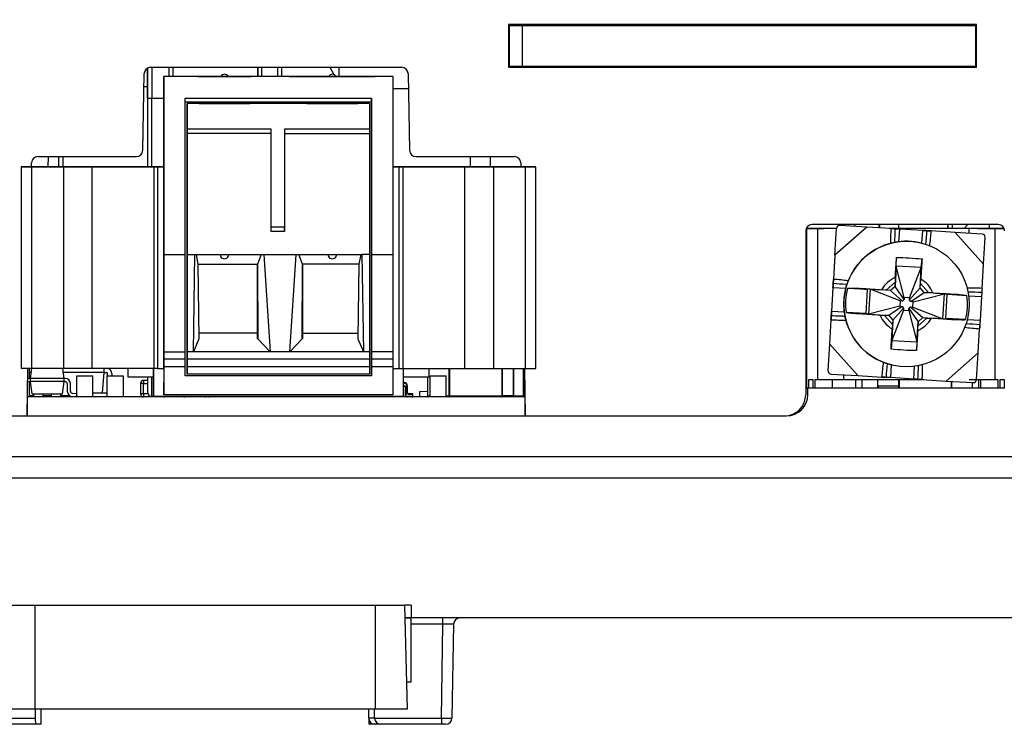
# Model space of a CAD drawing. Header units: millimetres. Extents: x 0 to 840, y 0 to 594.
# Tile 58 of 77: x 304 to 350, y 434 to 467. Entities that reach past the tile are written whole.
import ezdxf

# ---------------------------------------------------------------- set-up
doc = ezdxf.new("R2010")
doc.units = ezdxf.units.MM
doc.header["$LTSCALE"] = 2
doc.linetypes.add('SLD-Sólida', pattern=[0])
doc.styles.add('SLDTEXTSTYLE2', font='ARIALN.TTF', dxfattribs={"width": 0.87})
doc.dimstyles.new('SLDDIMSTYLE0', dxfattribs={"dimtxt": 5.4, "dimasz": 5.4, "dimexe": 0, "dimexo": 0.0625, "dimgap": 1.35, "dimtad": 0, "dimdec": 1, "dimrnd": 1e-09, "dimzin": 12, "dimdsep": 46, "dimtxsty": 'SLDTEXTSTYLE2', "dimsah": 1, "dimcen": 0.09, "dimadec": 0, "dimazin": 3, "dimtfac": 1, "dimtdec": 3, "dimtofl": 0, "dimtmove": 0, "dimatfit": 3, "dimfxl": 1, "dimfrac": 2, "dimtolj": 1, "dimtzin": 12, "dimarcsym": 0})

# ---------------------------------------------------------------- blocks, each defined once
blk = doc.blocks.new('_D_7')
at = {"color": 7, "linetype": 'SLD-Sólida', "lineweight": 18}
for p, q in [((321.199, 498.431), (255.324, 498.431)), ((256.824, 498.431), (256.824, 483.572)), ((252.624, 479.515), (252.624, 481.037)), ((252.624, 481.037), (261.024, 481.037)), ((261.024, 481.037), (261.024, 479.515)), ((252.624, 464.29), (252.624, 462.769)), ((261.024, 462.769), (261.024, 464.29)), ((252.624, 462.769), (261.024, 462.769)), ((256.824, 433.531), (256.824, 448.391)), ((299.306, 433.531), (255.324, 433.531))]:
    blk.add_line(p, q, dxfattribs=at)
for points in [[(256.824, 498.431), (256.124, 493.031), (257.524, 493.031)], [(256.824, 433.531), (257.524, 438.931), (256.124, 438.931)]]:
    blk.add_solid(points, dxfattribs=at)
at = {"color": 7, "linetype": 'SLD-Sólida', "lineweight": 18, "char_height": 5.4, "attachment_point": 1, "rotation": 90, "style": 'SLDTEXTSTYLE2'}
for s, insert in [('2,555', (254.063, 464.29)), ('64,9', (254.063, 449.404))]:
    blk.add_mtext(s, dxfattribs=dict(at, insert=insert))
blk = doc.blocks.new('_D_8')
at = {"color": 7, "linetype": 'SLD-Sólida', "lineweight": 18}
for p, q in [((360.476, 522.931), (237.324, 522.931)), ((238.824, 522.931), (238.824, 494.131)), ((234.624, 490.074), (234.624, 491.595)), ((234.624, 491.595), (243.024, 491.595)), ((243.024, 491.595), (243.024, 490.074)), ((234.624, 478.231), (234.624, 476.71)), ((243.024, 476.71), (243.024, 478.231)), ((234.624, 476.71), (243.024, 476.71)), ((238.824, 433.531), (238.824, 462.332)), ((299.306, 433.531), (237.324, 433.531))]:
    blk.add_line(p, q, dxfattribs=at)
for points in [[(238.824, 522.931), (238.124, 517.531), (239.524, 517.531)], [(238.824, 433.531), (239.524, 438.931), (238.124, 438.931)]]:
    blk.add_solid(points, dxfattribs=at)
at = {"color": 7, "linetype": 'SLD-Sólida', "lineweight": 18, "char_height": 5.4, "attachment_point": 1, "rotation": 90, "style": 'SLDTEXTSTYLE2'}
for s, insert in [('3,52', (236.063, 478.231)), ('89,4', (236.063, 463.346))]:
    blk.add_mtext(s, dxfattribs=dict(at, insert=insert))

msp = doc.modelspace()

# ---------------------------------------------------------------- linework, layer by layer
at = {"color": 7, "linetype": 'SLD-Sólida', "lineweight": 25}
for p, q in [((348.7, 466.431), (326.7, 466.431)), ((326.7, 466.431), (326.7, 464.431)), ((326.74, 466.392), (326.7, 466.431)), ((326.74, 466.392), (348.66, 466.392)), ((326.74, 464.471), (326.74, 466.392)), ((327.335, 466.392), (327.335, 464.471)), ((348.66, 466.392), (348.7, 466.431)), ((348.66, 466.392), (348.66, 464.471)), ((348.7, 464.431), (348.7, 466.431)), ((309.87, 464.431), (321.68, 464.431)), ((318.292, 464.431), (318.481, 464.089)), ((318.726, 464.431), (318.726, 464)), ((326.74, 464.471), (326.7, 464.431)), ((326.7, 464.431), (348.7, 464.431)), ((348.66, 464.471), (326.74, 464.471)), ((348.66, 464.471), (348.7, 464.431)), ((309.507, 460.526), (309.57, 464.137)), ((310.5, 464), (310.5, 464)), ((310.5, 464), (310.5, 455.62)), ((310.5, 463.501), (310.5, 464)), ((321.261, 464), (310.5, 464)), ((321.261, 464), (310.5, 464)), ((315.36, 464), (311.331, 464)), ((312.097, 464), (312.097, 464)), ((314.593, 464), (312.097, 464)), ((312.097, 464), (314.593, 464)), ((314.593, 464), (314.593, 464)), ((316.402, 464), (320.43, 464)), ((317.168, 464), (319.664, 464)), ((317.168, 464), (317.168, 464)), ((319.664, 464), (317.168, 464)), ((319.664, 464), (319.664, 464)), ((321.261, 464), (321.261, 464)), ((321.261, 464), (321.261, 455.62)), ((321.98, 464.137), (322.043, 460.526)), ((309.726, 463.51), (309.559, 463.51)), ((309.726, 463.51), (309.726, 459.738)), ((310.5, 456.264), (310.5, 463.501)), ((321.261, 463.431), (321.993, 463.431)), ((309.726, 462.97), (309.926, 462.97)), ((309.726, 462.97), (309.726, 459.738)), ((311.498, 462.982), (320.263, 462.982)), ((311.498, 455.62), (311.498, 462.982)), ((320.263, 462.782), (320.263, 462.982)), ((320.263, 462.982), (320.263, 455.62)), ((320.263, 462.782), (311.498, 462.782)), ((311.598, 462.718), (311.598, 461.515)), ((311.598, 449.99), (311.598, 462.718)), ((320.163, 462.718), (311.598, 462.718)), ((312.147, 462.718), (312.147, 462.782)), ((312.147, 462.718), (314.543, 462.718)), ((314.543, 462.782), (314.543, 462.718)), ((317.218, 462.718), (317.218, 462.782)), ((317.218, 462.718), (319.614, 462.718)), ((319.614, 462.718), (319.614, 462.782)), ((320.163, 462.718), (320.163, 461.515)), ((320.263, 449.925), (320.263, 462.782)), ((311.598, 461.515), (311.598, 461.315)), ((315.541, 461.515), (311.598, 461.515)), ((311.598, 461.315), (311.598, 455.62)), ((315.541, 461.315), (311.598, 461.315)), ((315.541, 461.315), (315.541, 461.515)), ((315.541, 456.708), (315.541, 461.315)), ((316.17, 461.515), (316.17, 461.315)), ((320.163, 461.515), (316.17, 461.515)), ((316.17, 461.515), (316.17, 456.908)), ((316.17, 461.315), (316.17, 456.708)), ((316.17, 461.315), (320.163, 461.315)), ((320.163, 461.515), (320.163, 461.315)), ((320.163, 461.315), (320.163, 455.62)), ((304.57, 460.231), (309.207, 460.231)), ((305.061, 459.738), (305.065, 460.231)), ((305.746, 460.231), (305.746, 459.738)), ((322.343, 460.231), (326.98, 460.231)), ((324.9, 460.231), (324.9, 459.738)), ((325.835, 460.231), (325.835, 459.738)), ((303.781, 459.738), (303.781, 450.255)), ((304.28, 459.738), (303.783, 459.738)), ((303.806, 459.738), (304.625, 459.738)), ((304.364, 459.738), (304.226, 459.738)), ((304.267, 459.738), (304.27, 459.937)), ((305.775, 459.738), (304.28, 459.738)), ((304.28, 450.255), (304.28, 459.738)), ((304.557, 459.738), (304.303, 459.738)), ((304.364, 459.738), (304.763, 459.738)), ((304.553, 459.738), (304.415, 459.738)), ((304.824, 459.738), (304.492, 459.738)), ((304.553, 459.738), (304.952, 459.738)), ((304.557, 459.738), (304.634, 459.738)), ((304.742, 459.738), (304.605, 459.738)), ((305.013, 459.738), (304.681, 459.738)), ((304.742, 459.738), (305.142, 459.738)), ((304.763, 459.738), (304.901, 459.738)), ((304.931, 459.738), (304.794, 459.738)), ((305.203, 459.738), (304.87, 459.738)), ((304.931, 459.738), (305.331, 459.738)), ((304.952, 459.738), (305.09, 459.738)), ((305.121, 459.738), (304.983, 459.738)), ((305.392, 459.738), (305.06, 459.738)), ((305.121, 459.738), (305.52, 459.738)), ((305.142, 459.738), (305.279, 459.738)), ((305.31, 459.738), (305.172, 459.738)), ((305.581, 459.738), (305.249, 459.738)), ((305.31, 459.738), (305.709, 459.738)), ((305.331, 459.738), (305.468, 459.738)), ((305.499, 459.738), (305.361, 459.738)), ((305.77, 459.738), (305.438, 459.738)), ((305.499, 459.738), (305.898, 459.738)), ((305.52, 459.738), (305.658, 459.738)), ((306.099, 459.738), (305.6, 459.738)), ((307.569, 459.738), (305.616, 459.738)), ((305.709, 459.738), (305.847, 459.738)), ((307.124, 459.738), (305.775, 459.738)), ((305.775, 459.738), (305.775, 450.255)), ((305.898, 459.738), (306.034, 459.738)), ((306.034, 459.738), (306.791, 459.738)), ((306.099, 459.738), (306.211, 459.738)), ((306.211, 459.738), (306.75, 459.738)), ((306.75, 459.738), (309.452, 459.738)), ((306.791, 459.738), (309.552, 459.738)), ((310.024, 459.738), (307.124, 459.738)), ((307.124, 450.255), (307.124, 459.738)), ((308.752, 459.738), (307.569, 459.738)), ((308.638, 459.738), (308.582, 459.738)), ((308.601, 459.738), (308.72, 459.738)), ((309.396, 459.738), (308.638, 459.738)), ((308.72, 459.738), (308.902, 459.738)), ((309.336, 459.738), (308.752, 459.738)), ((308.902, 459.738), (309.534, 459.738)), ((309.552, 459.738), (309.336, 459.738)), ((309.396, 459.738), (309.481, 459.738)), ((309.567, 459.738), (309.502, 459.738)), ((309.506, 459.738), (309.647, 459.738)), ((309.534, 459.738), (309.567, 459.738)), ((309.647, 459.738), (309.942, 459.738)), ((310.5, 459.738), (309.839, 459.738)), ((309.839, 459.738), (310.275, 459.738)), ((309.942, 459.738), (310.5, 459.738)), ((310.197, 459.738), (310.024, 459.738)), ((310.024, 459.738), (310.024, 450.255)), ((310.5, 459.738), (310.197, 459.738)), ((310.197, 459.738), (310.197, 450.255)), ((310.275, 459.738), (310.5, 459.738)), ((310.5, 457.242), (310.5, 459.738)), ((310.5, 450.255), (310.5, 459.738)), ((321.261, 459.738), (321.564, 459.738)), ((321.261, 459.738), (321.486, 459.738)), ((321.261, 459.738), (321.923, 459.738)), ((321.819, 459.738), (321.261, 459.738)), ((321.923, 459.738), (321.486, 459.738)), ((321.564, 459.738), (321.737, 459.738)), ((321.564, 450.255), (321.564, 459.738)), ((321.737, 459.738), (324.637, 459.738)), ((321.737, 459.738), (321.737, 450.255)), ((322.114, 459.738), (321.819, 459.738)), ((322.255, 459.738), (322.114, 459.738)), ((322.194, 459.738), (322.259, 459.738)), ((322.228, 459.738), (322.194, 459.738)), ((322.209, 459.738), (322.425, 459.738)), ((324.97, 459.738), (322.209, 459.738)), ((322.859, 459.738), (322.228, 459.738)), ((322.365, 459.738), (322.28, 459.738)), ((325.011, 459.738), (322.309, 459.738)), ((322.365, 459.738), (323.123, 459.738)), ((322.425, 459.738), (323.009, 459.738)), ((323.041, 459.738), (322.859, 459.738)), ((323.009, 459.738), (324.192, 459.738)), ((323.16, 459.738), (323.041, 459.738)), ((323.123, 459.738), (323.179, 459.738)), ((324.192, 459.738), (326.145, 459.738)), ((324.637, 459.738), (325.986, 459.738)), ((324.637, 459.738), (324.637, 450.255)), ((325.727, 459.738), (324.97, 459.738)), ((325.55, 459.738), (325.011, 459.738)), ((325.663, 459.738), (325.55, 459.738)), ((325.663, 459.738), (326.161, 459.738)), ((325.863, 459.738), (325.727, 459.738)), ((326.262, 459.738), (325.863, 459.738)), ((326.052, 459.738), (325.914, 459.738)), ((325.986, 459.738), (327.481, 459.738)), ((325.986, 459.738), (325.986, 450.255)), ((325.991, 459.738), (326.323, 459.738)), ((326.451, 459.738), (326.052, 459.738)), ((326.241, 459.738), (326.103, 459.738)), ((326.18, 459.738), (326.512, 459.738)), ((326.64, 459.738), (326.241, 459.738)), ((326.262, 459.738), (326.4, 459.738)), ((326.43, 459.738), (326.293, 459.738)), ((326.369, 459.738), (326.702, 459.738)), ((326.83, 459.738), (326.43, 459.738)), ((326.451, 459.738), (326.589, 459.738)), ((326.62, 459.738), (326.482, 459.738)), ((326.559, 459.738), (326.891, 459.738)), ((327.019, 459.738), (326.62, 459.738)), ((326.64, 459.738), (326.778, 459.738)), ((326.809, 459.738), (326.671, 459.738)), ((326.748, 459.738), (327.08, 459.738)), ((327.208, 459.738), (326.809, 459.738)), ((326.83, 459.738), (326.967, 459.738)), ((326.998, 459.738), (326.86, 459.738)), ((326.937, 459.738), (327.269, 459.738)), ((327.397, 459.738), (326.998, 459.738)), ((327.019, 459.738), (327.157, 459.738)), ((327.204, 459.738), (327.127, 459.738)), ((327.955, 459.738), (327.137, 459.738)), ((327.204, 459.738), (327.458, 459.738)), ((327.208, 459.738), (327.346, 459.738)), ((327.28, 459.937), (327.284, 459.738)), ((327.397, 459.738), (327.535, 459.738)), ((327.481, 459.738), (327.481, 450.255)), ((327.481, 459.738), (327.978, 459.738)), ((327.98, 450.255), (327.98, 459.738)), ((310.5, 450.255), (310.5, 457.142)), ((349.725, 457.031), (340.975, 457.031)), ((343.543, 456.913), (342.281, 456.99)), ((342.967, 457.031), (342.967, 456.948)), ((344.11, 457.031), (344.11, 456.879)), ((344.161, 456.876), (344.161, 457.031)), ((347.572, 456.85), (347.572, 457.031)), ((348.121, 456.85), (348.289, 457.031)), ((349.315, 456.85), (349.315, 457.031)), ((316.17, 456.908), (315.541, 456.908)), ((316.17, 456.708), (315.541, 456.708)), ((316.17, 456.708), (316.17, 456.908)), ((340.675, 456.731), (340.675, 449.031)), ((340.68, 456.783), (340.706, 456.783)), ((341.247, 456.85), (340.706, 456.85)), ((340.706, 456.85), (341.518, 456.85)), ((340.706, 456.85), (340.706, 449.331)), ((342.122, 456.85), (341.247, 456.85)), ((341.247, 449.738), (341.247, 456.85)), ((342.059, 456.85), (341.518, 456.85)), ((343.543, 456.913), (342.046, 455.587)), ((342.046, 455.587), (342.122, 456.849)), ((342.122, 456.85), (342.059, 456.85)), ((344.677, 456.845), (343.543, 456.913)), ((348.361, 456.85), (344.595, 456.85)), ((346.174, 456.754), (345.076, 456.82)), ((347.707, 456.661), (346.573, 456.73)), ((348.969, 456.585), (347.707, 456.661)), ((347.707, 456.661), (349.033, 455.164)), ((348.767, 456.85), (348.361, 456.85)), ((349.579, 456.85), (348.361, 456.85)), ((348.767, 456.85), (349.308, 456.85)), ((349.308, 456.85), (350.001, 456.85)), ((350.001, 456.85), (349.579, 456.85)), ((349.579, 449.738), (349.579, 456.85)), ((310.5, 455.565), (310.5, 456.264)), ((349.033, 455.164), (349.109, 456.426)), ((310.5, 455.62), (310.5, 451.049)), ((310.5, 455.62), (311.498, 455.62)), ((310.5, 450.303), (310.5, 455.565)), ((311.498, 451.049), (311.498, 455.62)), ((311.598, 455.62), (311.598, 451.049)), ((311.598, 455.62), (311.952, 455.62)), ((311.884, 451.049), (311.952, 455.62)), ((311.952, 455.62), (315.192, 455.62)), ((312.012, 455.62), (312.098, 455.161)), ((315.063, 455.62), (314.892, 455.161)), ((315.192, 455.62), (315.489, 451.049)), ((315.192, 455.62), (316.719, 455.62)), ((316.422, 451.049), (316.719, 455.62)), ((316.719, 455.62), (319.81, 455.62)), ((317.019, 455.161), (316.848, 455.62)), ((319.75, 455.62), (319.663, 455.161)), ((319.81, 455.62), (319.877, 451.049)), ((320.163, 455.62), (319.81, 455.62)), ((320.163, 455.62), (320.163, 451.049)), ((320.263, 455.62), (320.263, 451.049)), ((320.263, 455.62), (321.261, 455.62)), ((321.261, 455.62), (321.261, 451.049)), ((340.675, 455.792), (340.706, 455.792)), ((342.046, 455.587), (341.977, 454.454)), ((312.097, 455.161), (314.892, 455.161)), ((312.098, 455.161), (312.142, 451.661)), ((314.892, 455.161), (314.914, 451.661)), ((314.892, 455.161), (314.892, 451.661)), ((314.892, 451.931), (314.892, 455.161)), ((316.997, 451.661), (317.019, 455.161)), ((319.664, 455.161), (317.019, 455.161)), ((317.019, 455.161), (317.019, 451.661)), ((319.663, 455.161), (319.619, 451.661)), ((344.93, 455.076), (344.872, 454.126)), ((344.93, 455.076), (344.947, 455.485)), ((346.108, 455.005), (344.93, 455.076)), ((345.306, 453.601), (344.93, 455.076)), ((346.108, 455.005), (346.141, 455.413)), ((348.964, 454.03), (349.033, 455.164)), ((345.556, 453.585), (346.108, 455.005)), ((346.05, 454.054), (346.108, 455.005)), ((340.706, 454.592), (340.675, 454.592)), ((340.706, 454.392), (340.675, 454.392)), ((344.875, 454.328), (344.451, 453.953)), ((344.872, 454.126), (344.875, 454.328)), ((344.887, 454.537), (344.875, 454.328)), ((346.05, 454.054), (346.072, 454.255)), ((346.072, 454.255), (346.085, 454.464)), ((346.448, 453.832), (346.072, 454.255)), ((340.719, 453.925), (340.675, 453.925)), ((341.953, 454.054), (341.886, 452.956)), ((343.567, 453.971), (342.639, 454.028)), ((343.293, 454.015), (343.567, 453.971)), ((343.702, 453.988), (343.294, 454.021)), ((343.567, 453.971), (343.499, 452.844)), ((343.702, 453.988), (343.631, 452.811)), ((344.652, 453.931), (343.702, 453.988)), ((345.121, 453.437), (343.702, 453.988)), ((344.451, 453.953), (344.242, 453.966)), ((344.652, 453.931), (344.451, 453.953)), ((344.872, 454.126), (344.652, 453.931)), ((345.221, 453.43), (344.652, 453.931)), ((345.3, 453.501), (344.872, 454.126)), ((345.55, 453.486), (346.05, 454.054)), ((345.62, 453.406), (346.245, 453.834)), ((345.72, 453.4), (347.196, 453.777)), ((346.245, 453.834), (346.05, 454.054)), ((347.196, 453.777), (346.245, 453.834)), ((346.245, 453.834), (346.448, 453.832)), ((346.656, 453.819), (346.448, 453.832)), ((347.124, 452.599), (347.196, 453.777)), ((347.196, 453.777), (347.605, 453.76)), ((347.259, 452.616), (347.327, 453.744)), ((347.327, 453.744), (347.605, 453.753)), ((348.256, 453.687), (347.327, 453.744)), ((345.121, 453.437), (345.106, 453.187)), ((345.221, 453.43), (345.121, 453.437)), ((345.3, 453.501), (345.221, 453.43)), ((345.306, 453.601), (345.3, 453.501)), ((345.556, 453.585), (345.306, 453.601)), ((345.55, 453.486), (345.556, 453.585)), ((345.62, 453.406), (345.55, 453.486)), ((345.72, 453.4), (345.62, 453.406)), ((345.705, 453.151), (345.72, 453.4)), ((348.94, 453.631), (348.873, 452.533)), ((343.499, 452.844), (342.57, 452.9)), ((343.499, 452.844), (343.221, 452.834)), ((343.631, 452.811), (343.221, 452.827)), ((345.106, 453.187), (343.631, 452.811)), ((343.631, 452.811), (344.581, 452.753)), ((344.17, 452.768), (344.379, 452.755)), ((345.206, 453.181), (344.581, 452.753)), ((345.27, 453.002), (344.718, 451.582)), ((345.276, 453.102), (344.776, 452.533)), ((345.106, 453.187), (345.206, 453.181)), ((345.206, 453.181), (345.276, 453.102)), ((345.276, 453.102), (345.27, 453.002)), ((345.27, 453.002), (345.52, 452.987)), ((345.52, 452.987), (345.526, 453.086)), ((345.52, 452.987), (345.896, 451.511)), ((345.526, 453.086), (345.605, 453.157)), ((345.526, 453.086), (345.954, 452.462)), ((345.605, 453.157), (346.174, 452.656)), ((345.605, 453.157), (345.705, 453.151)), ((345.705, 453.151), (347.124, 452.599)), ((341.862, 452.557), (341.793, 451.423)), ((344.581, 452.753), (344.379, 452.755)), ((344.379, 452.755), (344.754, 452.332)), ((344.581, 452.753), (344.776, 452.533)), ((344.776, 452.533), (344.718, 451.582)), ((344.754, 452.332), (344.741, 452.123)), ((344.776, 452.533), (344.754, 452.332)), ((345.896, 451.511), (345.954, 452.462)), ((345.951, 452.259), (346.375, 452.634)), ((345.954, 452.462), (345.951, 452.259)), ((345.954, 452.462), (346.174, 452.656)), ((346.174, 452.656), (346.375, 452.634)), ((346.174, 452.656), (347.124, 452.599)), ((346.375, 452.634), (346.584, 452.622)), ((347.124, 452.599), (347.533, 452.566)), ((347.533, 452.573), (347.259, 452.616)), ((348.187, 452.559), (347.259, 452.616)), ((314.892, 451.931), (312.138, 451.931)), ((314.892, 451.661), (314.892, 451.931)), ((317.019, 451.931), (319.623, 451.931)), ((345.939, 452.05), (345.951, 452.259)), ((348.78, 451), (348.849, 452.134)), ((312.142, 451.661), (311.884, 451.049)), ((314.892, 451.661), (314.914, 451.661)), ((315.489, 451.049), (314.914, 451.661)), ((316.422, 451.049), (316.997, 451.661)), ((317.019, 451.661), (316.997, 451.661)), ((319.619, 451.661), (319.877, 451.049)), ((341.793, 451.423), (341.717, 450.161)), ((341.793, 451.423), (343.119, 449.926)), ((344.718, 451.582), (344.685, 451.174)), ((344.718, 451.582), (345.896, 451.511)), ((345.896, 451.511), (345.879, 451.102)), ((310.5, 451.049), (310.5, 450.699)), ((310.5, 451.049), (311.498, 451.049)), ((311.498, 450.699), (311.498, 451.049)), ((311.884, 451.049), (311.598, 451.049)), ((311.598, 451.049), (311.598, 450.699)), ((315.489, 451.049), (311.884, 451.049)), ((316.422, 451.049), (315.489, 451.049)), ((319.877, 451.049), (316.422, 451.049)), ((320.163, 451.049), (319.877, 451.049)), ((320.163, 451.049), (320.163, 450.699)), ((320.263, 451.049), (320.263, 450.699)), ((321.261, 451.049), (320.263, 451.049)), ((321.261, 451.049), (321.261, 450.699)), ((348.78, 451), (347.283, 449.674)), ((348.704, 449.738), (348.78, 451)), ((311.498, 450.699), (310.5, 450.699)), ((310.5, 450.699), (310.5, 450.34)), ((311.498, 450.34), (311.498, 450.699)), ((320.163, 450.699), (311.598, 450.699)), ((311.598, 450.699), (311.598, 450.34)), ((320.163, 450.699), (320.163, 450.34)), ((321.261, 450.699), (320.263, 450.699)), ((320.263, 450.699), (320.263, 450.34)), ((321.261, 450.699), (321.261, 450.34)), ((304.28, 450.255), (303.781, 450.255)), ((304.062, 448.031), (304.101, 450.255)), ((304.176, 449.8), (304.176, 450.255)), ((304.244, 450.075), (304.176, 450.075)), ((304.269, 450.255), (304.205, 449.8)), ((305.775, 450.255), (304.28, 450.255)), ((305.805, 449.8), (305.742, 450.255)), ((307.694, 450.075), (305.767, 450.075)), ((307.124, 450.255), (305.775, 450.255)), ((310.024, 450.255), (307.124, 450.255)), ((307.607, 449.125), (307.694, 450.075)), ((307.694, 450.075), (307.694, 450.255)), ((307.694, 450.075), (307.794, 450.075)), ((307.844, 449.925), (307.844, 450.025)), ((308.044, 450.025), (308.044, 449.925)), ((308.805, 450.255), (308.805, 449.87)), ((310.005, 450.255), (310.005, 448.95)), ((310.005, 449.87), (310.005, 450.255)), ((310.005, 449.45), (310.005, 450.255)), ((310.197, 450.255), (310.024, 450.255)), ((310.197, 450.255), (310.5, 450.255)), ((310.455, 450.25), (310.455, 450.255)), ((310.455, 450.25), (310.458, 450.255)), ((310.455, 450.25), (310.5, 450.25)), ((310.5, 450.34), (310.5, 449.027)), ((311.498, 450.34), (310.5, 450.34)), ((311.498, 449.925), (311.498, 450.34)), ((311.598, 450.34), (311.598, 449.99)), ((320.163, 450.34), (311.598, 450.34)), ((320.163, 449.99), (311.598, 449.99)), ((320.163, 450.34), (320.163, 449.99)), ((320.263, 450.34), (320.263, 449.925)), ((321.261, 450.34), (320.263, 450.34)), ((321.261, 450.34), (321.261, 449.027)), ((321.261, 450.255), (321.564, 450.255)), ((321.261, 450.25), (321.315, 450.25)), ((321.312, 450.255), (321.315, 450.25)), ((321.315, 450.255), (321.315, 450.25)), ((321.564, 450.255), (321.737, 450.255)), ((321.737, 450.255), (324.637, 450.255)), ((321.765, 448.95), (321.765, 450.255)), ((322.965, 449.87), (322.965, 450.255)), ((323.179, 450.255), (324.192, 450.255)), ((323.914, 448.955), (323.914, 450.255)), ((324.637, 450.255), (325.986, 450.255)), ((325.986, 450.255), (327.481, 450.255)), ((326.414, 448.955), (326.414, 450.255)), ((326.93, 450.255), (326.93, 448.955)), ((326.93, 448.995), (326.93, 450.255)), ((327.43, 448.955), (327.43, 450.255)), ((327.449, 450.255), (327.488, 448.031)), ((327.481, 450.255), (327.98, 450.255)), ((341.857, 450.003), (343.119, 449.926)), ((304.205, 449.8), (304.162, 449.8)), ((304.162, 449.65), (304.205, 449.65)), ((304.176, 448.925), (304.176, 449.65)), ((305.805, 449.8), (304.205, 449.8)), ((304.205, 449.8), (304.205, 449.65)), ((305.805, 449.65), (304.205, 449.65)), ((304.205, 449.65), (304.286, 449.075)), ((305.725, 449.075), (305.805, 449.65)), ((305.805, 449.65), (305.805, 449.8)), ((305.849, 449.8), (305.805, 449.8)), ((305.805, 449.65), (305.849, 449.65)), ((305.949, 449.552), (305.955, 449.188)), ((306.105, 449.19), (306.099, 449.554)), ((306.399, 449.925), (307.161, 449.925)), ((306.399, 449.075), (306.399, 449.925)), ((307.161, 448.925), (307.161, 449.925)), ((307.821, 449.925), (307.821, 448.925)), ((307.821, 449.925), (308.583, 449.925)), ((308.583, 449.925), (308.583, 448.925)), ((308.805, 449.87), (310.005, 449.87)), ((309.543, 449.555), (309.393, 449.555)), ((309.393, 449.555), (309.393, 449.075)), ((309.543, 449.705), (309.543, 449.555)), ((309.726, 449.705), (309.543, 449.705)), ((309.543, 449.075), (309.543, 449.555)), ((309.726, 449.87), (309.726, 449.15)), ((310.5, 449.905), (310.5, 449.606)), ((310.5, 449.326), (310.5, 449.606)), ((320.263, 449.925), (311.498, 449.925)), ((321.765, 449.87), (322.965, 449.87)), ((321.803, 449.6), (321.765, 449.6)), ((321.803, 449.58), (321.803, 449.6)), ((322.883, 449.87), (322.883, 448.955)), ((323.01, 448.925), (323.01, 449.925)), ((323.01, 449.925), (323.772, 449.925)), ((323.772, 448.925), (323.772, 449.925)), ((327.43, 449.925), (327.455, 449.925)), ((340.675, 449.925), (340.706, 449.925)), ((340.824, 449.738), (341.006, 449.738)), ((340.824, 449.331), (340.824, 449.738)), ((341.006, 449.738), (341.006, 449.331)), ((341.124, 449.331), (341.124, 449.738)), ((341.124, 449.738), (341.247, 449.738)), ((341.247, 449.738), (342.465, 449.738)), ((341.935, 449.331), (341.935, 449.738)), ((342.465, 449.738), (346.231, 449.738)), ((343.026, 449.331), (343.026, 449.738)), ((343.119, 449.926), (344.253, 449.857)), ((343.305, 449.738), (343.305, 449.331)), ((344.067, 449.331), (344.067, 449.738)), ((345.75, 449.767), (344.652, 449.833)), ((345.047, 449.331), (345.047, 449.738)), ((346.15, 449.743), (347.283, 449.674)), ((347.283, 449.674), (348.545, 449.597)), ((347.547, 449.331), (347.547, 449.658)), ((348.361, 449.738), (349.579, 449.738)), ((348.495, 449.6), (348.495, 449.337)), ((348.795, 449.738), (348.795, 449.337)), ((348.891, 449.738), (348.891, 449.331)), ((349.579, 449.738), (349.702, 449.738)), ((349.702, 449.738), (349.702, 449.331)), ((349.82, 449.738), (350.002, 449.738)), ((349.82, 449.331), (349.82, 449.738)), ((350.002, 449.738), (350.002, 449.331)), ((304.087, 449.331), (304.085, 449.331)), ((304.087, 448.031), (304.087, 449.331)), ((304.286, 449.075), (305.725, 449.075)), ((304.36, 449.075), (304.36, 448.925)), ((304.82, 448.925), (304.82, 449.075)), ((305.19, 449.075), (305.19, 448.925)), ((305.65, 448.925), (305.65, 449.075)), ((306.405, 449.074), (306.197, 449.092)), ((306.392, 448.925), (306.405, 449.074)), ((307.161, 449.125), (307.607, 449.125)), ((307.607, 449.125), (307.794, 449.125)), ((309.543, 449.075), (309.393, 449.075)), ((309.543, 449.075), (309.543, 448.925)), ((310.005, 448.95), (310.005, 449.45)), ((310.5, 449.027), (310.5, 449.326)), ((321.765, 449.433), (321.842, 449.433)), ((321.842, 449.433), (321.842, 448.925)), ((321.842, 449.433), (321.867, 449.433)), ((321.867, 449.433), (321.867, 448.925)), ((321.933, 449.45), (321.933, 449.125)), ((321.953, 449.45), (321.933, 449.45)), ((321.953, 449.125), (321.933, 449.125)), ((321.953, 449.125), (321.953, 449.45)), ((322.183, 449.075), (322.003, 449.075)), ((322.003, 449.075), (322.003, 449.055)), ((322.183, 449.055), (322.183, 449.075)), ((322.531, 449.179), (322.883, 449.191)), ((322.531, 448.925), (322.531, 449.179)), ((340.774, 449.331), (340.675, 449.331)), ((340.774, 449.031), (340.774, 449.331)), ((350.024, 449.331), (340.774, 449.331)), ((344.099, 449.331), (344.099, 449.425)), ((345.047, 449.425), (344.099, 449.425)), ((348.795, 449.331), (348.795, 449.337)), ((327.471, 448.925), (304.087, 448.925)), ((304.36, 448.975), (304.176, 448.975)), ((305.19, 448.975), (304.82, 448.975)), ((306.082, 448.975), (305.65, 448.975)), ((306.184, 448.943), (306.392, 448.925)), ((306.397, 448.978), (306.399, 448.98)), ((306.399, 448.925), (306.399, 448.998)), ((306.399, 448.998), (306.399, 448.925)), ((307.821, 448.926), (307.794, 448.925)), ((310.726, 448.95), (309.926, 448.95)), ((321.765, 448.95), (310.005, 448.95)), ((310.005, 448.95), (310.005, 448.95)), ((310.5, 449.027), (310.5, 449.027)), ((321.261, 449.027), (310.5, 449.027)), ((311.062, 448.925), (311.062, 448.95)), ((312.602, 448.925), (312.602, 448.95)), ((312.748, 448.95), (312.748, 448.925)), ((312.845, 448.95), (312.845, 448.925)), ((313.845, 448.95), (313.845, 448.925)), ((314.272, 448.925), (314.272, 448.95)), ((314.806, 448.925), (314.806, 448.95)), ((316.057, 448.945), (314.806, 448.945)), ((315.669, 448.925), (315.669, 448.945)), ((316.057, 448.94), (316.057, 448.95)), ((316.476, 448.94), (316.057, 448.94)), ((316.057, 448.94), (316.057, 448.94)), ((316.127, 448.94), (316.127, 448.925)), ((316.476, 448.95), (316.476, 448.925)), ((317.176, 448.925), (317.176, 448.95)), ((317.925, 448.945), (317.176, 448.945)), ((317.531, 448.945), (317.531, 448.925)), ((317.676, 448.925), (317.676, 448.945)), ((317.762, 448.925), (317.761, 448.945)), ((317.788, 448.927), (317.762, 448.925)), ((317.788, 448.925), (317.786, 448.945)), ((317.925, 448.937), (317.788, 448.925)), ((317.925, 448.935), (317.813, 448.925)), ((317.813, 448.925), (317.813, 448.927)), ((317.925, 448.95), (317.925, 448.925)), ((318.925, 448.95), (318.925, 448.925)), ((318.925, 448.945), (319.682, 448.945)), ((319.682, 448.945), (319.682, 448.95)), ((319.937, 448.925), (319.937, 448.95)), ((319.962, 448.925), (319.962, 448.95)), ((320.328, 448.943), (320.286, 448.95)), ((320.328, 448.943), (320.286, 448.95)), ((320.353, 448.943), (320.312, 448.95)), ((320.353, 448.943), (320.312, 448.95)), ((320.536, 448.925), (320.328, 448.943)), ((320.562, 448.925), (320.353, 448.943)), ((320.536, 448.927), (320.536, 448.925)), ((320.564, 448.95), (320.562, 448.925)), ((320.587, 448.925), (320.562, 448.927)), ((320.589, 448.95), (320.587, 448.925)), ((321.088, 448.95), (321.088, 448.925)), ((321.308, 448.95), (321.308, 448.925)), ((321.334, 448.95), (321.334, 448.925)), ((322.183, 448.945), (321.953, 448.945)), ((321.953, 448.925), (321.953, 448.945)), ((322.003, 449.055), (322.183, 449.055)), ((322.203, 449.055), (322.183, 449.055)), ((322.183, 449.055), (322.183, 448.945)), ((322.183, 448.945), (322.203, 448.945)), ((322.183, 448.925), (322.183, 448.945)), ((322.203, 448.945), (322.203, 449.055)), ((322.889, 448.937), (322.531, 448.925)), ((322.883, 448.955), (322.913, 448.955)), ((322.913, 448.955), (322.913, 448.925)), ((323.944, 448.955), (323.914, 448.955)), ((326.384, 448.955), (323.944, 448.955)), ((323.944, 448.955), (323.944, 448.925)), ((326.384, 448.955), (326.384, 448.925)), ((326.384, 448.955), (326.414, 448.955)), ((326.414, 448.955), (326.93, 448.955)), ((326.693, 448.925), (326.693, 448.955)), ((326.762, 448.925), (326.762, 448.955)), ((326.93, 448.955), (326.93, 448.995)), ((327.4, 448.955), (326.93, 448.955)), ((326.93, 448.955), (326.93, 448.925)), ((326.93, 448.925), (326.93, 448.955)), ((327.43, 448.955), (327.4, 448.955)), ((327.4, 448.925), (327.4, 448.955)), ((327.462, 448.831), (327.462, 448.031)), ((295.047, 448.031), (304.062, 448.031)), ((295.074, 448.031), (339.774, 448.031)), ((327.488, 448.031), (339.675, 448.031)), ((294.074, 446.121), (389.603, 446.121)), ((294.074, 445.121), (390.686, 445.121)), ((303.06, 439.138), (304.432, 439.138)), ((304.432, 439.138), (320.432, 439.138)), ((304.432, 439.138), (304.432, 434.238)), ((320.432, 439.138), (321.803, 439.138)), ((320.432, 439.138), (320.432, 434.238)), ((321.803, 439.138), (321.932, 434.238)), ((322.124, 439.138), (321.803, 439.138)), ((322.124, 439.138), (322.124, 438.531)), ((321.819, 438.551), (322.124, 438.551)), ((321.819, 438.531), (322.124, 438.531)), ((366.374, 438.531), (322.124, 438.531)), ((322.124, 438.237), (322.124, 438.531)), ((323.619, 438.237), (323.619, 438.531)), ((323.619, 438.237), (322.124, 438.237)), ((322.124, 435.531), (322.124, 438.237)), ((323.542, 433.826), (323.619, 438.237)), ((324.119, 438.237), (324.042, 433.826)), ((321.898, 435.531), (322.124, 435.531)), ((301.306, 433.826), (304.451, 433.826)), ((304.432, 434.238), (302.932, 434.238)), ((320.432, 434.238), (304.432, 434.238)), ((304.451, 434.238), (304.451, 433.826)), ((304.724, 433.826), (304.724, 434.238)), ((320.125, 433.831), (320.125, 434.238)), ((320.125, 433.831), (320.398, 433.831)), ((320.125, 433.826), (320.125, 433.831)), ((320.398, 433.831), (320.398, 434.238)), ((320.398, 433.826), (323.542, 433.826)), ((321.932, 434.238), (320.432, 434.238)), ((323.542, 433.826), (323.542, 433.531)), ((304.454, 433.531), (301.306, 433.531)), ((304.721, 433.531), (304.454, 433.531)), ((320.428, 433.531), (320.128, 433.531)), ((320.695, 433.531), (320.428, 433.531)), ((323.542, 433.531), (320.695, 433.531)), ((323.742, 433.531), (323.542, 433.531))]:
    msp.add_line(p, q, dxfattribs=at)
at = {"color": 8, "linetype": 'SLD-Sólida', "lineweight": 25}
for p, q in [((309.926, 464.431), (309.926, 462.97)), ((310.726, 464.431), (310.726, 464)), ((315.106, 464.001), (315.106, 464.431)), ((315.846, 464), (315.846, 464.431)), ((309.926, 459.738), (309.926, 462.97)), ((309.926, 462.97), (310.5, 462.97)), ((305.546, 460.231), (305.546, 459.738)), ((345.076, 456.82), (345.039, 456.22)), ((346.137, 456.153), (346.174, 456.754)), ((348.361, 456.621), (348.361, 456.85)), ((342.553, 454.018), (341.953, 454.054)), ((348.94, 453.631), (348.339, 453.667)), ((341.886, 452.956), (342.487, 452.92)), ((348.273, 452.569), (348.873, 452.533)), ((323.944, 448.955), (323.944, 450.255)), ((326.384, 450.255), (326.384, 448.955)), ((327.4, 448.955), (327.4, 450.255)), ((344.689, 450.434), (344.652, 449.833)), ((345.75, 449.767), (345.787, 450.367)), ((309.543, 449.555), (309.726, 449.555)), ((309.926, 448.95), (309.926, 449.87)), ((321.765, 449.58), (321.803, 449.58)), ((322.883, 449.87), (322.883, 448.955)), ((322.913, 448.955), (322.913, 449.87)), ((342.465, 449.738), (342.465, 449.966)), ((345.077, 449.331), (345.077, 449.738)), ((347.517, 449.66), (347.517, 449.331)), ((309.74, 449.075), (309.543, 449.075)), ((310.493, 448.925), (310.493, 448.95)), ((310.726, 448.95), (310.726, 448.95)), ((311.475, 448.95), (311.475, 448.925)), ((312.425, 448.925), (312.425, 448.95)), ((313.045, 448.925), (313.045, 448.95)), ((313.645, 448.95), (313.645, 448.925)), ((318.125, 448.925), (318.125, 448.95)), ((318.725, 448.95), (318.725, 448.925)), ((323.01, 448.955), (322.913, 448.955)), ((323.914, 448.955), (323.772, 448.955)), ((326.414, 448.995), (326.93, 448.995)), ((320.125, 433.826), (320.125, 433.826))]:
    msp.add_line(p, q, dxfattribs=at)
at = {"color": 7, "linetype": 'SLD-Sólida', "lineweight": 25, "flags": 128}
for points in [[(344.876, 456.833), (344.88, 456.832), (344.892, 456.832), (344.91, 456.83), (344.935, 456.829), (344.965, 456.827), (345, 456.825), (345.037, 456.823), (345.076, 456.82)], [(345.076, 456.82), (345.037, 456.823), (345, 456.825), (344.965, 456.827), (344.935, 456.829), (344.91, 456.83), (344.892, 456.832), (344.88, 456.832), (344.876, 456.833)], [(346.373, 456.742), (346.369, 456.742), (346.358, 456.743), (346.339, 456.744), (346.314, 456.745), (346.284, 456.747), (346.25, 456.749), (346.212, 456.752), (346.174, 456.754)], [(346.174, 456.754), (346.212, 456.752), (346.25, 456.749), (346.284, 456.747), (346.314, 456.745), (346.339, 456.744), (346.358, 456.743), (346.369, 456.742), (346.373, 456.742)], [(341.965, 454.254), (341.965, 454.25), (341.964, 454.238), (341.963, 454.22), (341.961, 454.195), (341.959, 454.165), (341.957, 454.13), (341.955, 454.093), (341.953, 454.054)], [(341.953, 454.054), (341.955, 454.093), (341.957, 454.13), (341.959, 454.165), (341.961, 454.195), (341.963, 454.22), (341.964, 454.238), (341.965, 454.25), (341.965, 454.254)], [(348.952, 453.83), (348.952, 453.826), (348.951, 453.815), (348.95, 453.796), (348.948, 453.771), (348.947, 453.741), (348.945, 453.707), (348.942, 453.67), (348.94, 453.631)], [(341.886, 452.956), (341.884, 452.918), (341.882, 452.88), (341.879, 452.846), (341.878, 452.816), (341.876, 452.791), (341.875, 452.772), (341.874, 452.761), (341.874, 452.757)], [(341.874, 452.757), (341.874, 452.761), (341.875, 452.772), (341.876, 452.791), (341.878, 452.816), (341.879, 452.846), (341.882, 452.88), (341.884, 452.918), (341.886, 452.956)], [(348.873, 452.533), (348.871, 452.494), (348.869, 452.457), (348.867, 452.423), (348.865, 452.392), (348.863, 452.368), (348.862, 452.349), (348.862, 452.337), (348.861, 452.333)], [(304.162, 449.8), (304.114, 449.795), (304.093, 449.79)], [(304.162, 449.8), (304.114, 449.795), (304.093, 449.79)], [(344.652, 449.833), (344.614, 449.836), (344.576, 449.838), (344.542, 449.84), (344.512, 449.842), (344.487, 449.843), (344.468, 449.844), (344.457, 449.845), (344.453, 449.845)], [(345.95, 449.755), (345.946, 449.755), (345.934, 449.756), (345.916, 449.757), (345.891, 449.758), (345.861, 449.76), (345.826, 449.762), (345.789, 449.764), (345.75, 449.767)], [(327.472, 448.933), (327.471, 448.929), (327.462, 448.831)]]:
    msp.add_lwpolyline(points, dxfattribs=at)
at = {"color": 7, "linetype": 'SLD-Sólida', "lineweight": 25}
msp.add_circle((345.413, 453.294), 2.95, dxfattribs=at)
for centre, radius, start, end in [((309.87, 464.131), 0.3, 90, 179), ((321.68, 464.131), 0.3, 1, 90), ((313.345, 463.9), 0.2, 30.3375, 149.6766), ((318.416, 463.9), 0.2, 30.3375, 149.6766), ((304.57, 459.931), 0.3, 90, 179), ((309.207, 460.531), 0.3, 270, 359), ((322.343, 460.531), 0.3, 181, 270), ((326.98, 459.931), 0.3, 1, 90), ((340.975, 456.731), 0.3, 90, 180), ((342.272, 456.84), 0.15, 86.532, 176.532), ((353.952, 456.787), 8.911, 178.4292, 179.5982), ((356.175, 456.788), 8.835, 178.4242, 179.6032), ((333.848, 457.026), 13.519, 359.2508, 0.0212), ((349.725, 456.731), 0.3, 0, 90), ((348.96, 456.435), 0.15, 356.532, 86.532), ((345.413, 453.294), 2.95, 75.9637, 176.532), ((345.413, 453.294), 1.35, 112.9198, 150.1442), ((345.413, 453.294), 1.35, 22.9198, 60.1442), ((345.413, 453.294), 2.87, 165.1778, 187.8861), ((345.413, 453.294), 2.87, 345.1778, 7.8861), ((345.413, 453.294), 2.95, 176.532, 255.9637), ((345.413, 453.294), 1.35, 202.9198, 240.1442), ((345.413, 453.294), 1.35, 292.9198, 330.1442), ((307.794, 450.025), 0.05, 0, 90), ((307.794, 450.025), 0.05, 0, 90), ((307.794, 450.025), 0.25, 0, 66.8383), ((341.867, 450.152), 0.15, 176.532, 266.532), ((304.162, 449.55), 0.1, 90, 135.9358), ((305.849, 449.55), 0.25, 1, 90), ((305.849, 449.55), 0.1, 1, 90), ((305.849, 449.55), 0.1, 1, 90), ((309.543, 449.555), 0.15, 90, 180), ((309.543, 449.555), 0.15, 90, 180), ((321.803, 449.45), 0.15, 0, 90), ((321.803, 449.45), 0.13, 0, 90), ((348.554, 449.747), 0.15, 266.532, 356.532), ((306.205, 449.192), 0.25, 181, 265), ((306.205, 449.192), 0.25, 181, 265), ((306.205, 449.192), 0.1, 181, 265), ((307.794, 449.175), 0.05, 270, 303.4955), ((307.794, 449.175), 0.05, 270, 303.4959), ((309.543, 449.075), 0.15, 180, 270), ((309.543, 449.075), 0.15, 180, 270), ((309.926, 449.15), 0.2, 180, 270), ((321.753, 449.4), 0.05, 41.2999, 76.1759), ((321.753, 449.4), 0.05, 41.2999, 76.1758), ((322.003, 449.125), 0.07, 180, 270), ((322.003, 449.125), 0.05, 180, 270), ((322.183, 449.055), 0.02, 0, 90), ((310.493, 449.075), 0.15, 270, 303.8327), ((311.475, 449.075), 0.15, 236.1673, 270), ((311.475, 449.075), 0.15, 236.1673, 270), ((312.425, 449.075), 0.15, 270, 303.8327), ((312.572, 449.125), 0.2, 278.568, 299.1908), ((321.953, 449.075), 0.15, 235.0785, 270), ((321.953, 449.075), 0.15, 235.0785, 270), ((322.183, 448.945), 0.02, 270, 0), ((322.913, 448.955), 0.03, 180, 270), ((322.913, 448.955), 0.03, 180, 270), ((323.944, 448.955), 0.03, 180, 270), ((323.944, 448.955), 0.03, 180, 270), ((326.384, 448.955), 0.03, 270, 0), ((327.4, 448.955), 0.03, 270, 0), ((339.675, 449.031), 1, 270, 0), ((339.774, 449.031), 1, 270, 0), ((324.419, 438.231), 0.3, 90, 179), ((323.742, 433.831), 0.3, 270, 359)]:
    msp.add_arc(centre, radius, start, end, dxfattribs=at)
at = {"color": 8, "linetype": 'SLD-Sólida', "lineweight": 25}
for centre, radius, start, end in [((321.753, 449.4), 0.07, 28.1271, 80.173), ((321.953, 449.075), 0.13, 228.6602, 270)]:
    msp.add_arc(centre, radius, start, end, dxfattribs=at)
at = {"color": 8, "linetype": 'SLD-Sólida', "lineweight": 25, "extrusion": (-3.99907e-09, -6.59882e-08, 1)}
for centre, major_axis, start_param, end_param in [((345.077, 456.84), (0.123, 2.036, 0), 1.580506, 1.930727), ((346.175, 456.774), (-0.123, -2.036, 0), 1.210866, 1.561087), ((344.651, 449.814), (-0.123, -2.036, 0), 4.352459, 4.702679), ((345.749, 449.747), (0.123, 2.036, 0), 4.722099, 5.072319)]:
    msp.add_ellipse(centre, major_axis=major_axis, ratio=0.196116, start_param=start_param, end_param=end_param, dxfattribs=at)
at = {"color": 7, "linetype": 'SLD-Sólida', "lineweight": 25}
for centre, major_axis, ratio, start_param, end_param in [((345.077, 456.84), (0.121, 1.997), 0.099981, 1.580697, 1.909035), ((346.175, 456.774), (0.121, 1.997), 0.099981, 4.37415, 4.702489), ((341.933, 454.056), (1.997, -0.121), 0.099981, 1.259168, 1.560896), ((348.96, 453.63), (1.997, -0.121), 0.099981, 1.580697, 1.909035), ((341.866, 452.958), (1.997, -0.121), 0.099981, 4.722289, 4.922936), ((348.893, 452.532), (1.997, -0.121), 0.099981, 4.37415, 4.702489), ((344.651, 449.814), (0.121, 1.997), 0.099981, 1.232557, 1.560896), ((345.749, 449.747), (0.121, 1.997), 0.099981, 4.722289, 5.050628), ((323.619, 438.231), (0.5, 0.005), 0.010462, 6.282893, 7.853385), ((304.454, 433.831), (0, 0.3), 0.008727, 1.58825, 3.141593), ((304.721, 433.831), (0, 0.3), 0.008727, 3.141593, 4.694936), ((320.425, 433.831), (0.236, -0.185), 0.999843, 3.804551, 3.822004), ((320.428, 433.831), (0.303, 0), 0.991311, 3.159046, 4.712389), ((320.128, 433.831), (0, 0.3), 0.008727, 1.58825, 3.141593), ((320.698, 433.831), (0.236, 0.185), 0.999843, 2.478635, 2.496088), ((320.695, 433.831), (0, 0.3), 0.991311, 1.58825, 3.141593), ((323.542, 433.831), (0.5, -0.005), 0.010469, 4.71262, 6.283112)]:
    msp.add_ellipse(centre, major_axis=major_axis, ratio=ratio, start_param=start_param, end_param=end_param, dxfattribs=at)
at = {"color": 8, "linetype": 'SLD-Sólida', "lineweight": 25, "extrusion": (3.5369e-07, -2.14346e-08, 1)}
for centre, major_axis, start_param, end_param in [((341.933, 454.056), (2.036, -0.123, 0), 1.210866, 1.561087), ((348.96, 453.63), (-2.036, 0.123, 0), 4.722099, 5.072319), ((341.866, 452.958), (-2.036, 0.123, 0), 1.580506, 1.930727), ((348.893, 452.532), (2.036, -0.123, 0), 4.352459, 4.702679)]:
    msp.add_ellipse(centre, major_axis=major_axis, ratio=0.196116, start_param=start_param, end_param=end_param, dxfattribs=at)
at = {"color": 8, "linetype": 'SLD-Sólida', "lineweight": 25}
msp.add_ellipse((341.866, 452.958), major_axis=(1.997, -0.121), ratio=0.099981, start_param=4.922936, end_param=5.050628, dxfattribs=at)
at = {"color": 7, "linetype": 'SLD-Sólida', "lineweight": 25}
for points, knots in [([(309.726, 464.388), (309.726, 464.369), (309.726, 464.221), (309.726, 463.756), (309.726, 463.279), (309.726, 462.97)], [0, 0, 0, 0, 0.048162, 0.383445, 1, 1, 1, 1]), ([(309.726, 462.97), (309.726, 463.279), (309.726, 463.757), (309.726, 464.221), (309.726, 464.369), (309.726, 464.388)], [0, 0, 0, 0, 0.61657, 0.952217, 1, 1, 1, 1]), ([(310.926, 464), (310.926, 464.116), (310.926, 464.271), (310.926, 464.399), (310.926, 464.431)], [0, 0, 0, 0, 0.74358, 1, 1, 1, 1]), ([(314.906, 464.431), (314.906, 464.399), (314.906, 464.272), (314.906, 464.116), (314.906, 464)], [0, 0, 0, 0, 0.255309, 1, 1, 1, 1]), ([(314.906, 464), (314.906, 464.116), (314.906, 464.271), (314.906, 464.399), (314.906, 464.431)], [0, 0, 0, 0, 0.743581, 1, 1, 1, 1]), ([(316.046, 464), (316.046, 464.116), (316.046, 464.271), (316.046, 464.399), (316.046, 464.431)], [0, 0, 0, 0, 0.74358, 1, 1, 1, 1]), ([(313.345, 464), (313.326, 464), (313.287, 464), (313.235, 464), (313.196, 464), (313.174, 464), (313.174, 464), (313.174, 464)], [0, 0, 0, 0, 0.21491, 0.42982, 0.644729, 0.859647, 1, 1, 1, 1]), ([(313.516, 464), (313.516, 464), (313.519, 464), (313.503, 464), (313.469, 464), (313.42, 464), (313.377, 464), (313.351, 464), (313.345, 464)], [0, 0, 0, 0, 0.074354, 0.28895, 0.503534, 0.718144, 0.932734, 1, 1, 1, 1]), ([(318.416, 464), (318.397, 464), (318.358, 464), (318.306, 464), (318.267, 464), (318.245, 464), (318.245, 464), (318.245, 464)], [0, 0, 0, 0, 0.214904, 0.429834, 0.644749, 0.85965, 1, 1, 1, 1]), ([(318.587, 464), (318.587, 464), (318.59, 464), (318.574, 464), (318.54, 464), (318.491, 464), (318.447, 464), (318.422, 464), (318.416, 464)], [0, 0, 0, 0, 0.07437, 0.288966, 0.503568, 0.718171, 0.932761, 1, 1, 1, 1]), ([(344.677, 456.845), (344.729, 456.841), (344.78, 456.838), (344.854, 456.834), (344.876, 456.833), (344.876, 456.833)], [0, 0, 0, 0, 0.5, 0.5, 1, 1, 1, 1]), ([(344.876, 456.833), (344.876, 456.833), (344.854, 456.834), (344.78, 456.838), (344.729, 456.841), (344.677, 456.845)], [0, 0, 0, 0, 0.5, 0.5, 1, 1, 1, 1]), ([(346.573, 456.73), (346.521, 456.733), (346.469, 456.736), (346.396, 456.74), (346.374, 456.742), (346.373, 456.742)], [0, 0, 0, 0, 0.5, 0.5, 1, 1, 1, 1]), ([(346.373, 456.742), (346.374, 456.742), (346.396, 456.74), (346.469, 456.736), (346.521, 456.733), (346.573, 456.73)], [0, 0, 0, 0, 0.5, 0.5, 1, 1, 1, 1]), ([(313.165, 455.535), (313.197, 455.466), (313.269, 455.421), (313.421, 455.421), (313.493, 455.466), (313.525, 455.535)], [0, 0, 0, 0, 0.5, 0.5, 1, 1, 1, 1]), ([(318.236, 455.535), (318.268, 455.466), (318.34, 455.421), (318.492, 455.421), (318.564, 455.466), (318.596, 455.535)], [0, 0, 0, 0, 0.5, 0.5, 1, 1, 1, 1]), ([(344.887, 454.537), (344.897, 454.702), (344.908, 454.87), (344.928, 455.191), (344.937, 455.344), (344.947, 455.485)], [0, 0, 0, 0, 0.5, 0.5, 1, 1, 1, 1]), ([(346.141, 455.413), (346.133, 455.273), (346.124, 455.122), (346.105, 454.799), (346.095, 454.632), (346.085, 454.464)], [0, 0, 0, 0, 0.5, 0.5, 1, 1, 1, 1]), ([(341.965, 454.254), (341.965, 454.254), (341.966, 454.276), (341.971, 454.35), (341.974, 454.401), (341.977, 454.454)], [0, 0, 0, 0, 0.5, 0.5, 1, 1, 1, 1]), ([(341.977, 454.454), (341.974, 454.401), (341.971, 454.35), (341.966, 454.276), (341.965, 454.254), (341.965, 454.254)], [0, 0, 0, 0, 0.5, 0.5, 1, 1, 1, 1]), ([(343.293, 454.015), (343.142, 454.021), (343.007, 454.025), (342.785, 454.029), (342.698, 454.03), (342.639, 454.028)], [0, 0, 0, 0, 0.5, 0.5, 1, 1, 1, 1]), ([(343.294, 454.021), (343.434, 454.013), (343.585, 454.005), (343.908, 453.986), (344.075, 453.976), (344.242, 453.966)], [0, 0, 0, 0, 0.5, 0.5, 1, 1, 1, 1]), ([(346.656, 453.819), (346.822, 453.809), (346.99, 453.799), (347.31, 453.779), (347.464, 453.769), (347.605, 453.76)], [0, 0, 0, 0, 0.5, 0.5, 1, 1, 1, 1]), ([(348.256, 453.687), (348.198, 453.696), (348.112, 453.707), (347.889, 453.729), (347.757, 453.741), (347.605, 453.753)], [0, 0, 0, 0, 0.5, 0.5, 1, 1, 1, 1]), ([(348.964, 454.03), (348.961, 453.978), (348.958, 453.926), (348.953, 453.853), (348.952, 453.831), (348.952, 453.83)], [0, 0, 0, 0, 0.5, 0.5, 1, 1, 1, 1]), ([(342.57, 452.9), (342.628, 452.891), (342.714, 452.881), (342.937, 452.858), (343.069, 452.846), (343.221, 452.834)], [0, 0, 0, 0, 0.5, 0.5, 1, 1, 1, 1]), ([(344.17, 452.768), (344.005, 452.778), (343.836, 452.788), (343.516, 452.808), (343.362, 452.818), (343.221, 452.827)], [0, 0, 0, 0, 0.5, 0.5, 1, 1, 1, 1]), ([(341.874, 452.757), (341.874, 452.756), (341.873, 452.734), (341.868, 452.661), (341.865, 452.609), (341.862, 452.557)], [0, 0, 0, 0, 0.5, 0.5, 1, 1, 1, 1]), ([(341.862, 452.557), (341.865, 452.609), (341.868, 452.661), (341.873, 452.734), (341.874, 452.756), (341.874, 452.757)], [0, 0, 0, 0, 0.5, 0.5, 1, 1, 1, 1]), ([(347.533, 452.566), (347.392, 452.574), (347.241, 452.582), (346.918, 452.601), (346.751, 452.611), (346.584, 452.622)], [0, 0, 0, 0, 0.5, 0.5, 1, 1, 1, 1]), ([(347.533, 452.573), (347.684, 452.567), (347.819, 452.562), (348.042, 452.558), (348.129, 452.558), (348.187, 452.559)], [0, 0, 0, 0, 0.5, 0.5, 1, 1, 1, 1]), ([(348.861, 452.333), (348.861, 452.333), (348.86, 452.311), (348.855, 452.237), (348.852, 452.186), (348.849, 452.134)], [0, 0, 0, 0, 0.5, 0.5, 1, 1, 1, 1]), ([(348.849, 452.134), (348.852, 452.186), (348.855, 452.237), (348.86, 452.311), (348.861, 452.333), (348.861, 452.333)], [0, 0, 0, 0, 0.5, 0.5, 1, 1, 1, 1]), ([(344.685, 451.174), (344.693, 451.314), (344.702, 451.465), (344.721, 451.788), (344.731, 451.955), (344.741, 452.123)], [0, 0, 0, 0, 0.5, 0.5, 1, 1, 1, 1]), ([(345.939, 452.05), (345.929, 451.885), (345.918, 451.717), (345.898, 451.396), (345.889, 451.243), (345.879, 451.102)], [0, 0, 0, 0, 0.5, 0.5, 1, 1, 1, 1]), ([(344.453, 449.845), (344.452, 449.845), (344.43, 449.847), (344.357, 449.851), (344.305, 449.854), (344.253, 449.857)], [0, 0, 0, 0, 0.5, 0.5, 1, 1, 1, 1]), ([(344.253, 449.857), (344.305, 449.854), (344.357, 449.851), (344.43, 449.847), (344.452, 449.845), (344.453, 449.845)], [0, 0, 0, 0, 0.5, 0.5, 1, 1, 1, 1]), ([(346.15, 449.743), (346.097, 449.746), (346.046, 449.749), (345.972, 449.753), (345.95, 449.755), (345.95, 449.755)], [0, 0, 0, 0, 0.5, 0.5, 1, 1, 1, 1])]:
    msp.add_open_spline(points, degree=3, knots=knots, dxfattribs=at)
for points in [[(313.155, 455.62), (313.148, 455.591), (313.152, 455.562), (313.165, 455.535)], [(313.525, 455.535), (313.538, 455.562), (313.542, 455.591), (313.535, 455.62)], [(318.226, 455.62), (318.219, 455.591), (318.223, 455.562), (318.236, 455.535)], [(318.596, 455.535), (318.609, 455.562), (318.613, 455.591), (318.606, 455.62)], [(344.947, 455.485), (345.146, 455.483), (345.545, 455.468), (345.942, 455.435), (346.141, 455.413)], [(343.293, 454.015), (343.293, 454.017), (343.293, 454.019), (343.294, 454.021)], [(347.605, 453.76), (347.605, 453.758), (347.605, 453.756), (347.605, 453.753)], [(343.221, 452.827), (343.221, 452.829), (343.221, 452.832), (343.221, 452.834)], [(347.533, 452.573), (347.533, 452.57), (347.533, 452.568), (347.533, 452.566)], [(345.879, 451.102), (345.68, 451.104), (345.281, 451.119), (344.884, 451.152), (344.685, 451.174)]]:
    msp.add_open_spline(points, degree=3, dxfattribs=at)

# ---------------------------------------------------------------- dimensions: what is measured, and where the dimension line sits
at = {"color": 7, "linetype": 'SLD-Sólida', "lineweight": 18}
for base, p2, picture, middle in [((238.824, 522.931), (362.476, 522.931), '_D_8', (238.824, 478.231)), ((256.824, 498.431), (323.199, 498.431), '_D_7', (256.824, 465.981))]:
    dim = msp.add_linear_dim(base=base, p1=(301.306, 433.531), p2=p2, angle=90, dimstyle='SLDDIMSTYLE0', dxfattribs=at)
    dim.commit()
    dim.dimension.update_dxf_attribs({"geometry": picture, "text_midpoint": middle, "dimtype": 160})

doc.saveas('drawing.dxf')
